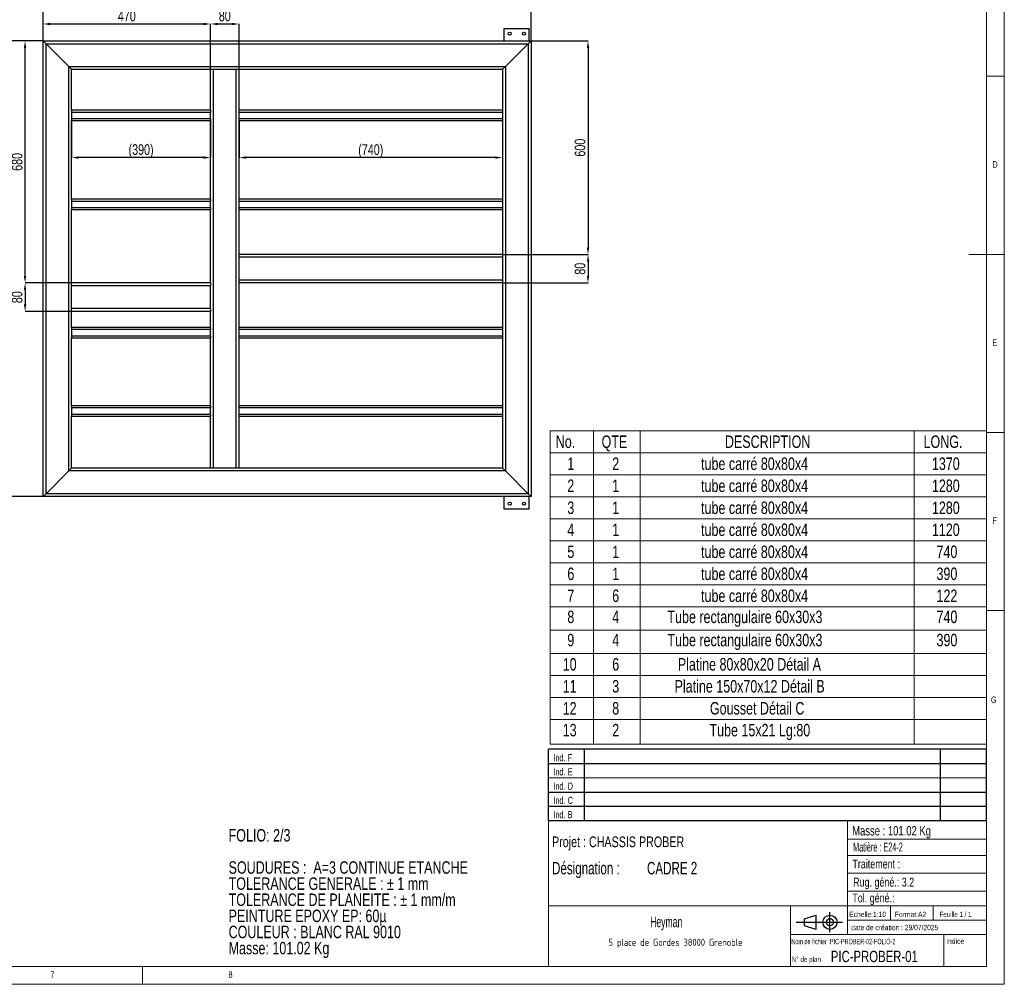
# Model space of a CAD drawing. Header units: millimetres. Extents: x 5 to 589, y 5 to 415.
# Tile 9 of 10: x 313 to 589, y 5 to 276. Entities that reach past the tile are written whole.
import ezdxf

# ---------------------------------------------------------------- set-up
doc = ezdxf.new("R2010")
doc.units = ezdxf.units.MM
doc.header["$PDSIZE"] = -1
for name, color, linetype in [('COTES', 1, 'Continuous'), ('NOTES', 6, 'Continuous'), ('TRAIT-FINS', 9, 'Continuous')]:
    doc.layers.add(name, color=color, linetype=linetype)
doc.layers.add('TRAIT-FORT', color=4, linetype='Continuous', lineweight=25)
doc.styles.add('SLDTEXTSTYLE0', font='TXT', dxfattribs={"width": 0.75})
doc.styles.add('SLDTEXTSTYLE1', font='TXT', dxfattribs={"width": 0.617423})
doc.styles.add('SLDTEXTSTYLE2', font='TXT', dxfattribs={"width": 0.7})
doc.styles.add('SLDTEXTSTYLE3', font='TXT', dxfattribs={"width": 0.535475})
doc.styles.add('SLDTEXTSTYLE4', font='ISOCP3', dxfattribs={"width": 0.96})
doc.styles.add('SLDTEXTSTYLE5', font='TXT', dxfattribs={"width": 0.605})
doc.styles.add('SLDTEXTSTYLE6', font='TXT', dxfattribs={"width": 0.692308})
doc.styles.add('SLDTEXTSTYLE7', font='TXT', dxfattribs={"width": 0.695728})
doc.dimstyles.new('SLDDIMSTYLE0', dxfattribs={"dimtxt": 3, "dimasz": 2, "dimexe": 0, "dimexo": 0.0625, "dimgap": 0.75, "dimtad": 1, "dimlfac": 10, "dimrnd": 1e-09, "dimzin": 12, "dimdsep": 46, "dimtxsty": 'SLDTEXTSTYLE0', "dimsah": 1, "dimcen": 0.09, "dimadec": 0, "dimazin": 3, "dimtfac": 1, "dimtofl": 0, "dimtmove": 0, "dimatfit": 3, "dimfxl": 1, "dimfrac": 2, "dimtolj": 1, "dimtzin": 12, "dimarcsym": 0})
doc.dimstyles.new('SLDDIMSTYLE1', dxfattribs={"dimtxt": 3, "dimasz": 2, "dimexe": 0, "dimexo": 0.0625, "dimgap": 0.75, "dimtad": 1, "dimlfac": 10, "dimrnd": 1e-09, "dimzin": 12, "dimdsep": 46, "dimtxsty": 'SLDTEXTSTYLE0', "dimsah": 1, "dimcen": 0.09, "dimadec": 0, "dimazin": 3, "dimtfac": 1, "dimtmove": 0, "dimatfit": 0, "dimfxl": 1, "dimfrac": 2, "dimtolj": 1, "dimtzin": 12, "dimarcsym": 0})

# ---------------------------------------------------------------- blocks, each defined once
blk = doc.blocks.new('Bloc11')
for p, q in [((123, 20), (0, 20)), ((0, 0), (0, 20)), ((10, 20), (10, 0)), ((110, 20), (110, 0)), ((123, 0), (123, 20)), ((0, 16), (123, 16)), ((0, 8), (123, 8)), ((0, 4), (123, 4)), ((0, 0), (123, 0))]:
    blk.add_line(p, q)
at = {"color": 7, "linetype": 'Continuous', "lineweight": 18}
blk.add_line((0, 12), (123, 12), dxfattribs=at)
at = {"color": 7}
for tag in ['AUTOATTR0', 'AUTOATTR1', 'AUTOATTR2', 'AUTOATTR3', 'AUTOATTR4', 'AUTOATTR5', 'AUTOATTR6', 'AUTOATTR7', 'AUTOATTR8', 'AUTOATTR9']:
    blk.add_attdef(tag, (0, 0), '', height=1, dxfattribs=at)
at = {"layer": 'NOTES', "color": 211, "char_height": 2, "attachment_point": 1, "style": 'SLDTEXTSTYLE0'}
for s, insert in [('Ind. F', (1.36, 18.66)), ('Ind. E', (1.36, 14.66)), ('Ind. D', (1.36, 10.66)), ('Ind. C', (1.36, 6.66)), ('Ind. B', (1.36, 2.66))]:
    blk.add_mtext(s, dxfattribs=dict(at, insert=insert))
blk = doc.blocks.new('Bloc12')
for p, q in [((9.48, 0), (9.48, 5.6)), ((0, 2.8), (12.98, 2.8)), ((2.32, 3.8), (5.55, 4.8)), ((2.32, 1.8), (2.32, 3.8)), ((5.55, 4.8), (5.55, 0.8)), ((5.55, 0.8), (2.32, 1.8))]:
    blk.add_line(p, q)
for radius in [2, 1]:
    blk.add_circle((9.48, 2.8), radius)
blk = doc.blocks.new('SW_NOTE_0')
at = {"layer": 'NOTES', "color": 0, "char_height": 3.5, "attachment_point": 1, "style": 'SLDTEXTSTYLE0'}
for s, insert in [('FOLIO: 2/3', (0, 4.51)), ('SOUDURES :  A=3 CONTINUE ETANCHE', (0, -4.54)), ('TOLERANCE GENERALE : ± 1 mm', (0, -9.07)), ('TOLERANCE DE PLANEITE : ± 1 mm/m', (0, -13.59)), ('PEINTURE EPOXY EP: 60µ', (0, -18.12)), ('COULEUR : BLANC RAL 9010', (0, -22.64)), ('Masse: 101.02 Kg', (0, -27.17))]:
    blk.add_mtext(s, dxfattribs=dict(at, insert=insert))
blk = doc.blocks.new('SW_NOTE_1')
at = {"layer": 'NOTES', "color": 0, "insert": (20.94, 2.58), "char_height": 2, "attachment_point": 2, "style": 'SLDTEXTSTYLE4'}
blk.add_mtext('5 place de Gordes 38000 Grenoble', dxfattribs=at)
blk = doc.blocks.new('SW_NOTE_2')
at = {"layer": 'NOTES', "color": 0, "char_height": 3.5, "attachment_point": 1, "style": 'SLDTEXTSTYLE7'}
for s, insert in [('Désignation :', (0, 4.51)), ('CADRE 2', (26.67, 4.51))]:
    blk.add_mtext(s, dxfattribs=dict(at, insert=insert))
blk = doc.blocks.new('SW_TABLEANNOTATION_0')
at = {"color": 0, "linetype": 'Continuous', "lineweight": 18}
for p, q in [((0, 0), (0, -88.01)), ((122.5, 0), (0, 0)), ((12.18, 0), (12.18, -6.18)), ((25.2, 0), (25.2, -6.18)), ((102.18, 0), (102.18, -6.18)), ((122.5, -88.01), (122.5, 0)), ((0, -6.18), (122.5, -6.18)), ((12.18, -6.18), (12.18, -88.01)), ((25.2, -6.18), (25.2, -88.01)), ((102.18, -6.18), (102.18, -88.01)), ((0, -12.36), (122.5, -12.36)), ((0, -18.54), (122.5, -18.54)), ((0, -24.73), (122.5, -24.73)), ((0, -30.91), (122.5, -30.91)), ((0, -37.09), (122.5, -37.09)), ((0, -43.27), (122.5, -43.27)), ((0, -49.45), (122.5, -49.45)), ((0, -55.98), (122.5, -55.98)), ((0, -62.5), (122.5, -62.5)), ((0, -68.69), (122.5, -68.69)), ((0, -74.87), (122.5, -74.87)), ((0, -81.05), (122.5, -81.05)), ((0, -88.01), (122.5, -88.01))]:
    blk.add_line(p, q, dxfattribs=at)
at = {"color": 0, "linetype": 'Continuous', "lineweight": 18, "char_height": 3.5, "attachment_point": 1, "style": 'SLDTEXTSTYLE0'}
for s, insert in [('No.', (1.54, -1.28)), ('QTE', (14.41, -1.28)), ('DESCRIPTION', (49.05, -1.28)), ('LONG.', (104.83, -1.28)), ('1', (4.79, -7.46)), ('2', (17.4, -7.46)), ('tube carré 80x80x4', (42.35, -7.46)), ('1370', (107.17, -7.46)), ('2', (4.79, -13.65)), ('1', (17.4, -13.65)), ('tube carré 80x80x4', (42.35, -13.65)), ('1280', (107.17, -13.65)), ('tube carré 80x80x4', (42.35, -19.83)), ('3', (4.79, -19.83)), ('1', (17.4, -19.83)), ('1280', (107.17, -19.83)), ('4', (4.79, -26.01)), ('1', (17.4, -26.01)), ('tube carré 80x80x4', (42.35, -26.01)), ('1120', (107.17, -26.01)), ('5', (4.79, -32.19)), ('1', (17.4, -32.19)), ('tube carré 80x80x4', (42.35, -32.19)), ('740', (108.46, -32.19)), ('6', (4.79, -38.37)), ('1', (17.4, -38.37)), ('tube carré 80x80x4', (42.35, -38.37)), ('390', (108.46, -38.37)), ('tube carré 80x80x4', (42.35, -44.55)), ('7', (4.79, -44.55)), ('6', (17.4, -44.55)), ('122', (108.46, -44.55)), ('8', (4.79, -50.47)), ('4', (17.4, -50.47)), ('Tube rectangulaire 60x30x3', (32.9, -50.47)), ('740', (108.46, -50.47)), ('9', (4.79, -56.99)), ('4', (17.4, -56.99)), ('Tube rectangulaire 60x30x3', (32.9, -56.99)), ('390', (108.46, -56.99)), ('Platine 80x80x20 Détail A', (35.82, -63.79)), ('10', (3.5, -63.79)), ('6', (17.4, -63.79)), ('11', (3.5, -69.97)), ('3', (17.4, -69.97)), ('Platine 150x70x12 Détail B', (34.91, -69.97)), ('12', (3.5, -76.15)), ('8', (17.4, -76.15)), ('Gousset Détail C', (44.83, -76.15)), ('13', (3.5, -82.28)), ('2', (17.4, -82.28)), ('Tube 15x21 Lg:80', (44.7, -82.28))]:
    blk.add_mtext(s, dxfattribs=dict(at, insert=insert))
blk = doc.blocks.new('_D_47')
at = {"layer": 'COTES', "color": 0, "lineweight": -2, "transparency": 16777216}
for p, q in [((319.1, 270.02), (319.1, 282.33)), ((321.1, 282.33), (454.1, 282.33)), ((456.1, 270.02), (456.1, 282.33))]:
    blk.add_line(p, q, dxfattribs=at)
at = {"layer": 'COTES', "color": 0, "transparency": 16777216}
for points in [[(321.1, 282.66), (321.1, 282), (319.1, 282.33)], [(454.1, 282.66), (454.1, 282), (456.1, 282.33)]]:
    blk.add_solid(points, dxfattribs=at)
at = {"layer": 'Defpoints', "color": 0, "transparency": 16777216}
for p in [(456.1, 282.33), (319.1, 269.96), (456.1, 269.96)]:
    blk.add_point(p, dxfattribs=at)
at = {"layer": 'COTES', "color": 0, "transparency": 16777216, "insert": (387.6, 286.08), "char_height": 3, "attachment_point": 2, "style": 'SLDTEXTSTYLE0'}
blk.add_mtext('\\A1;1370', dxfattribs=at)
blk = doc.blocks.new('_D_48')
at = {"layer": 'COTES', "color": 0, "lineweight": -2, "transparency": 16777216}
for p, q in [((319.04, 269.96), (309.1, 269.96)), ((309.1, 143.96), (309.1, 267.96)), ((319.04, 141.96), (309.1, 141.96))]:
    blk.add_line(p, q, dxfattribs=at)
at = {"layer": 'COTES', "color": 0, "transparency": 16777216}
for points in [[(308.77, 267.96), (309.44, 267.96), (309.1, 269.96)], [(308.77, 143.96), (309.44, 143.96), (309.1, 141.96)]]:
    blk.add_solid(points, dxfattribs=at)
at = {"layer": 'Defpoints', "color": 0, "transparency": 16777216}
for p in [(309.1, 269.96), (319.1, 269.96), (319.1, 141.96)]:
    blk.add_point(p, dxfattribs=at)
at = {"layer": 'COTES', "color": 0, "transparency": 16777216, "insert": (305.35, 205.96), "char_height": 3, "attachment_point": 2, "rotation": 90, "style": 'SLDTEXTSTYLE0'}
blk.add_mtext('\\A1;1280', dxfattribs=at)
blk = doc.blocks.new('_D_49')
at = {"layer": 'COTES', "color": 0, "lineweight": -2, "transparency": 16777216}
for p, q in [((319.04, 269.96), (314.03, 269.96)), ((314.03, 203.96), (314.03, 267.96)), ((327.04, 201.96), (314.03, 201.96))]:
    blk.add_line(p, q, dxfattribs=at)
at = {"layer": 'COTES', "color": 0, "transparency": 16777216}
for points in [[(313.69, 267.96), (314.36, 267.96), (314.03, 269.96)], [(313.69, 203.96), (314.36, 203.96), (314.03, 201.96)]]:
    blk.add_solid(points, dxfattribs=at)
at = {"layer": 'Defpoints', "color": 0, "transparency": 16777216}
for p in [(314.03, 269.96), (319.1, 269.96), (327.1, 201.96)]:
    blk.add_point(p, dxfattribs=at)
at = {"layer": 'COTES', "color": 0, "transparency": 16777216, "insert": (310.28, 235.96), "char_height": 3, "attachment_point": 2, "rotation": 90, "style": 'SLDTEXTSTYLE0'}
blk.add_mtext('\\A1;680', dxfattribs=at)
blk = doc.blocks.new('_D_50')
at = {"layer": 'COTES', "color": 0, "lineweight": -2, "transparency": 16777216}
for p, q in [((327.04, 201.96), (314.03, 201.96)), ((314.03, 199.96), (314.03, 195.96)), ((327.04, 193.96), (314.03, 193.96))]:
    blk.add_line(p, q, dxfattribs=at)
at = {"layer": 'COTES', "color": 0, "transparency": 16777216}
for points in [[(313.69, 199.96), (314.36, 199.96), (314.03, 201.96)], [(313.69, 195.96), (314.36, 195.96), (314.03, 193.96)]]:
    blk.add_solid(points, dxfattribs=at)
at = {"layer": 'Defpoints', "color": 0, "transparency": 16777216}
for p in [(327.1, 201.96), (314.03, 193.96), (327.1, 193.96)]:
    blk.add_point(p, dxfattribs=at)
at = {"layer": 'COTES', "color": 0, "transparency": 16777216, "insert": (310.28, 197.96), "char_height": 3, "attachment_point": 2, "rotation": 90, "style": 'SLDTEXTSTYLE0'}
blk.add_mtext('\\A1;80', dxfattribs=at)
blk = doc.blocks.new('_D_51')
at = {"layer": 'COTES', "color": 0, "lineweight": -2, "transparency": 16777216}
for p, q in [((456.17, 269.96), (472.1, 269.96)), ((472.1, 267.96), (472.1, 211.96)), ((448.17, 209.96), (472.1, 209.96))]:
    blk.add_line(p, q, dxfattribs=at)
at = {"layer": 'COTES', "color": 0, "transparency": 16777216}
for points in [[(471.77, 267.96), (472.44, 267.96), (472.1, 269.96)], [(471.77, 211.96), (472.44, 211.96), (472.1, 209.96)]]:
    blk.add_solid(points, dxfattribs=at)
at = {"layer": 'Defpoints', "color": 0, "transparency": 16777216}
for p in [(456.1, 269.96), (448.1, 209.96), (472.1, 209.96)]:
    blk.add_point(p, dxfattribs=at)
at = {"layer": 'COTES', "color": 0, "transparency": 16777216, "insert": (468.35, 239.96), "char_height": 3, "attachment_point": 2, "rotation": 90, "style": 'SLDTEXTSTYLE0'}
blk.add_mtext('\\A1;600', dxfattribs=at)
blk = doc.blocks.new('_D_52')
at = {"layer": 'COTES', "color": 0, "lineweight": -2, "transparency": 16777216}
for p, q in [((448.17, 209.96), (472.1, 209.96)), ((472.1, 207.96), (472.1, 203.96)), ((448.17, 201.96), (472.1, 201.96))]:
    blk.add_line(p, q, dxfattribs=at)
at = {"layer": 'COTES', "color": 0, "transparency": 16777216}
for points in [[(471.77, 207.96), (472.44, 207.96), (472.1, 209.96)], [(471.77, 203.96), (472.44, 203.96), (472.1, 201.96)]]:
    blk.add_solid(points, dxfattribs=at)
at = {"layer": 'Defpoints', "color": 0, "transparency": 16777216}
for p in [(448.1, 209.96), (448.1, 201.96), (472.1, 201.96)]:
    blk.add_point(p, dxfattribs=at)
at = {"layer": 'COTES', "color": 0, "transparency": 16777216, "insert": (468.35, 205.96), "char_height": 3, "attachment_point": 2, "rotation": 90, "style": 'SLDTEXTSTYLE0'}
blk.add_mtext('\\A1;80', dxfattribs=at)
blk = doc.blocks.new('_D_53')
at = {"layer": 'COTES', "color": 0, "lineweight": -2, "transparency": 16777216}
for p, q in [((374.1, 247.4), (374.1, 237.18)), ((448.1, 247.4), (448.1, 237.18)), ((446.1, 237.18), (376.1, 237.18))]:
    blk.add_line(p, q, dxfattribs=at)
at = {"layer": 'COTES', "color": 0, "transparency": 16777216}
for points in [[(376.1, 237.51), (376.1, 236.84), (374.1, 237.18)], [(446.1, 237.51), (446.1, 236.84), (448.1, 237.18)]]:
    blk.add_solid(points, dxfattribs=at)
at = {"layer": 'Defpoints', "color": 0, "transparency": 16777216}
for p in [(374.1, 247.46), (448.1, 247.46), (374.1, 237.18)]:
    blk.add_point(p, dxfattribs=at)
at = {"layer": 'COTES', "color": 0, "transparency": 16777216, "insert": (411.1, 240.93), "char_height": 3, "attachment_point": 2, "style": 'SLDTEXTSTYLE0'}
blk.add_mtext('\\A1;(740)', dxfattribs=at)
blk = doc.blocks.new('_D_54')
at = {"layer": 'COTES', "color": 0, "lineweight": -2, "transparency": 16777216}
for p, q in [((319.1, 270.02), (319.1, 274.69)), ((321.1, 274.69), (364.1, 274.69)), ((366.1, 262.02), (366.1, 274.69))]:
    blk.add_line(p, q, dxfattribs=at)
at = {"layer": 'COTES', "color": 0, "transparency": 16777216}
for points in [[(321.1, 275.02), (321.1, 274.35), (319.1, 274.69)], [(364.1, 275.02), (364.1, 274.35), (366.1, 274.69)]]:
    blk.add_solid(points, dxfattribs=at)
at = {"layer": 'Defpoints', "color": 0, "transparency": 16777216}
for p in [(366.1, 274.69), (319.1, 269.96), (366.1, 261.96)]:
    blk.add_point(p, dxfattribs=at)
at = {"layer": 'COTES', "color": 0, "transparency": 16777216, "insert": (342.6, 278.44), "char_height": 3, "attachment_point": 2, "style": 'SLDTEXTSTYLE0'}
blk.add_mtext('\\A1;470', dxfattribs=at)
blk = doc.blocks.new('_D_55')
at = {"layer": 'COTES', "color": 0, "lineweight": -2, "transparency": 16777216}
for p, q in [((366.1, 262.02), (366.1, 274.69)), ((368.1, 274.69), (372.1, 274.69)), ((374.1, 262.02), (374.1, 274.69))]:
    blk.add_line(p, q, dxfattribs=at)
at = {"layer": 'COTES', "color": 0, "transparency": 16777216}
for points in [[(368.1, 275.02), (368.1, 274.35), (366.1, 274.69)], [(372.1, 275.02), (372.1, 274.35), (374.1, 274.69)]]:
    blk.add_solid(points, dxfattribs=at)
at = {"layer": 'Defpoints', "color": 0, "transparency": 16777216}
for p in [(374.1, 274.69), (366.1, 261.96), (374.1, 261.96)]:
    blk.add_point(p, dxfattribs=at)
at = {"layer": 'COTES', "color": 0, "transparency": 16777216, "insert": (370.1, 278.44), "char_height": 3, "attachment_point": 2, "style": 'SLDTEXTSTYLE0'}
blk.add_mtext('\\A1;80', dxfattribs=at)
blk = doc.blocks.new('_D_56')
at = {"layer": 'COTES', "color": 0, "lineweight": -2, "transparency": 16777216}
for p, q in [((327.1, 247.4), (327.1, 237.18)), ((366.1, 247.4), (366.1, 237.18)), ((364.1, 237.18), (329.1, 237.18))]:
    blk.add_line(p, q, dxfattribs=at)
at = {"layer": 'COTES', "color": 0, "transparency": 16777216}
for points in [[(329.1, 237.51), (329.1, 236.84), (327.1, 237.18)], [(364.1, 237.51), (364.1, 236.84), (366.1, 237.18)]]:
    blk.add_solid(points, dxfattribs=at)
at = {"layer": 'Defpoints', "color": 0, "transparency": 16777216}
for p in [(327.1, 247.46), (366.1, 247.46), (327.1, 237.18)]:
    blk.add_point(p, dxfattribs=at)
at = {"layer": 'COTES', "color": 0, "transparency": 16777216, "insert": (346.6, 240.93), "char_height": 3, "attachment_point": 2, "style": 'SLDTEXTSTYLE0'}
blk.add_mtext('\\A1;(390)', dxfattribs=at)

msp = doc.modelspace()

# ---------------------------------------------------------------- linework, layer by layer
at = {"lineweight": 18}
for p, q in [((589, 5), (589, 415)), ((584, 10), (584, 410)), ((584, 260), (589, 260)), ((589, 210), (579, 210)), ((584, 160), (589, 160)), ((589, 110), (584, 110)), ((461, 51), (461, 10)), ((584, 51), (461, 51)), ((545, 51), (545, 19)), ((584, 51), (584, 10)), ((545, 45.7564), (584, 45.7564)), ((545, 41.1784), (584, 41.1784)), ((545, 36.2449), (584, 36.2449)), ((545, 31.1779), (584, 31.1779)), ((461, 27), (584, 27)), ((529, 27), (529, 10)), ((557, 27), (557, 23)), ((569, 27), (569, 23)), ((545, 23), (584, 23)), ((529, 19), (584, 19)), ((572, 19), (572, 10)), ((10, 10), (584, 10)), ((347, 5), (347, 10)), ((461, 10.0004), (584, 10)), ((5, 5), (589, 5))]:
    msp.add_line(p, q, dxfattribs=at)
at = {"layer": 'TRAIT-FINS'}
for p, q in [((319.9035, 142.7623), (319.9035, 269.1623)), ((319.9035, 269.1623), (455.3035, 269.1623)), ((455.3035, 269.1623), (455.3035, 142.7623)), ((326.3035, 149.1623), (326.3035, 262.7623)), ((326.3035, 262.7623), (448.9035, 262.7623)), ((448.9035, 262.7623), (448.9035, 149.1623)), ((366.9035, 149.9623), (366.9035, 261.9623)), ((373.3035, 149.9623), (373.3035, 261.9623)), ((366.1035, 249.8623), (327.1035, 249.8623)), ((448.1035, 249.8623), (374.1035, 249.8623)), ((366.1035, 248.0623), (327.1035, 248.0623)), ((448.1035, 248.0623), (374.1035, 248.0623)), ((366.1035, 224.8623), (327.1035, 224.8623)), ((448.1035, 224.8623), (374.1035, 224.8623)), ((366.1035, 223.0623), (327.1035, 223.0623)), ((448.1035, 223.0623), (374.1035, 223.0623)), ((448.1035, 209.1623), (374.1035, 209.1623)), ((448.1035, 202.7623), (374.1035, 202.7623)), ((366.1035, 201.1623), (327.1035, 201.1623)), ((366.1035, 194.7623), (327.1035, 194.7623)), ((366.1035, 188.8623), (327.1035, 188.8623)), ((448.1035, 188.8623), (374.1035, 188.8623)), ((366.1035, 187.0623), (327.1035, 187.0623)), ((448.1035, 187.0623), (374.1035, 187.0623)), ((366.1035, 166.8623), (327.1035, 166.8623)), ((448.1035, 166.8623), (374.1035, 166.8623)), ((366.1035, 165.0623), (327.1035, 165.0623)), ((448.1035, 165.0623), (374.1035, 165.0623)), ((448.9035, 149.1623), (326.3035, 149.1623)), ((455.3035, 142.7623), (319.9035, 142.7623))]:
    msp.add_line(p, q, dxfattribs=at)
at = {"layer": 'TRAIT-FORT', "lineweight": 25}
for p, q in [((448.6035, 269.9623), (448.6035, 273.4623)), ((448.6035, 273.4623), (455.6035, 273.4623)), ((455.6035, 269.9623), (455.6035, 273.4623)), ((319.1035, 141.9623), (319.1035, 269.9623)), ((319.1035, 269.9623), (319.9035, 269.1623)), ((319.1035, 269.9623), (456.1035, 269.9623)), ((319.9035, 269.1623), (319.1035, 269.9623)), ((319.9035, 269.1623), (326.3035, 262.7623)), ((448.9035, 262.7623), (455.3035, 269.1623)), ((455.3035, 269.1623), (456.1035, 269.9623)), ((456.1035, 269.9623), (455.3035, 269.1623)), ((456.1035, 269.9623), (456.1035, 141.9623)), ((326.3035, 262.7623), (327.1035, 261.9623)), ((327.1035, 261.9623), (326.3035, 262.7623)), ((448.1035, 261.9623), (448.9035, 262.7623)), ((448.9035, 262.7623), (448.1035, 261.9623)), ((327.1035, 250.4623), (327.1035, 261.9623)), ((327.1035, 261.9623), (366.1035, 261.9623)), ((366.1035, 250.4623), (366.1035, 261.9623)), ((366.1035, 261.9623), (366.9035, 261.9623)), ((366.9035, 261.9623), (373.3035, 261.9623)), ((373.3035, 261.9623), (374.1035, 261.9623)), ((374.1035, 250.4623), (374.1035, 261.9623)), ((374.1035, 261.9623), (448.1035, 261.9623)), ((448.1035, 261.9623), (448.1035, 250.4623)), ((327.1035, 250.4623), (327.1035, 249.8623)), ((366.1035, 250.4623), (327.1035, 250.4623)), ((327.1035, 249.8623), (327.1035, 248.0623)), ((366.1035, 250.4623), (366.1035, 249.8623)), ((366.1035, 248.0623), (366.1035, 249.8623)), ((448.1035, 250.4623), (374.1035, 250.4623)), ((374.1035, 249.8623), (374.1035, 250.4623)), ((374.1035, 248.0623), (374.1035, 249.8623)), ((448.1035, 250.4623), (448.1035, 249.8623)), ((448.1035, 249.8623), (448.1035, 248.0623)), ((327.1035, 248.0623), (327.1035, 247.4623)), ((327.1035, 225.4623), (327.1035, 247.4623)), ((366.1035, 247.4623), (327.1035, 247.4623)), ((366.1035, 248.0623), (366.1035, 247.4623)), ((366.1035, 225.4623), (366.1035, 247.4623)), ((374.1035, 247.4623), (374.1035, 248.0623)), ((374.1035, 225.4623), (374.1035, 247.4623)), ((448.1035, 247.4623), (374.1035, 247.4623)), ((448.1035, 248.0623), (448.1035, 247.4623)), ((448.1035, 247.4623), (448.1035, 225.4623)), ((327.1035, 225.4623), (327.1035, 224.8623)), ((366.1035, 225.4623), (327.1035, 225.4623)), ((327.1035, 224.8623), (327.1035, 223.0623)), ((366.1035, 225.4623), (366.1035, 224.8623)), ((366.1035, 223.0623), (366.1035, 224.8623)), ((448.1035, 225.4623), (374.1035, 225.4623)), ((374.1035, 224.8623), (374.1035, 225.4623)), ((374.1035, 223.0623), (374.1035, 224.8623)), ((448.1035, 225.4623), (448.1035, 224.8623)), ((448.1035, 224.8623), (448.1035, 223.0623)), ((327.1035, 223.0623), (327.1035, 222.4623)), ((327.1035, 201.9623), (327.1035, 222.4623)), ((366.1035, 222.4623), (327.1035, 222.4623)), ((366.1035, 223.0623), (366.1035, 222.4623)), ((366.1035, 201.9623), (366.1035, 222.4623)), ((374.1035, 222.4623), (374.1035, 223.0623)), ((374.1035, 209.9623), (374.1035, 222.4623)), ((448.1035, 222.4623), (374.1035, 222.4623)), ((448.1035, 223.0623), (448.1035, 222.4623)), ((448.1035, 222.4623), (448.1035, 209.9623)), ((448.1035, 209.9623), (374.1035, 209.9623)), ((374.1035, 209.1623), (374.1035, 209.9623)), ((374.1035, 202.7623), (374.1035, 209.1623)), ((448.1035, 209.9623), (448.1035, 209.1623)), ((448.1035, 209.1623), (448.1035, 202.7623)), ((327.1035, 201.1623), (327.1035, 201.9623)), ((366.1035, 201.9623), (327.1035, 201.9623)), ((366.1035, 201.9623), (366.1035, 201.1623)), ((374.1035, 201.9623), (374.1035, 202.7623)), ((448.1035, 201.9623), (374.1035, 201.9623)), ((374.1035, 189.4623), (374.1035, 201.9623)), ((448.1035, 202.7623), (448.1035, 201.9623)), ((448.1035, 201.9623), (448.1035, 189.4623)), ((327.1035, 194.7623), (327.1035, 201.1623)), ((366.1035, 194.7623), (366.1035, 201.1623)), ((327.1035, 193.9623), (327.1035, 194.7623)), ((366.1035, 193.9623), (327.1035, 193.9623)), ((327.1035, 189.4623), (327.1035, 193.9623)), ((366.1035, 194.7623), (366.1035, 193.9623)), ((366.1035, 189.4623), (366.1035, 193.9623)), ((366.1035, 189.4623), (327.1035, 189.4623)), ((327.1035, 189.4623), (327.1035, 188.8623)), ((327.1035, 188.8623), (327.1035, 187.0623)), ((366.1035, 189.4623), (366.1035, 188.8623)), ((366.1035, 187.0623), (366.1035, 188.8623)), ((448.1035, 189.4623), (374.1035, 189.4623)), ((374.1035, 188.8623), (374.1035, 189.4623)), ((374.1035, 187.0623), (374.1035, 188.8623)), ((448.1035, 189.4623), (448.1035, 188.8623)), ((448.1035, 188.8623), (448.1035, 187.0623)), ((327.1035, 187.0623), (327.1035, 186.4623)), ((327.1035, 167.4623), (327.1035, 186.4623)), ((366.1035, 186.4623), (327.1035, 186.4623)), ((366.1035, 187.0623), (366.1035, 186.4623)), ((366.1035, 167.4623), (366.1035, 186.4623)), ((374.1035, 186.4623), (374.1035, 187.0623)), ((374.1035, 167.4623), (374.1035, 186.4623)), ((448.1035, 186.4623), (374.1035, 186.4623)), ((448.1035, 187.0623), (448.1035, 186.4623)), ((448.1035, 186.4623), (448.1035, 167.4623)), ((366.1035, 167.4623), (327.1035, 167.4623)), ((327.1035, 167.4623), (327.1035, 166.8623)), ((327.1035, 166.8623), (327.1035, 165.0623)), ((366.1035, 167.4623), (366.1035, 166.8623)), ((366.1035, 165.0623), (366.1035, 166.8623)), ((448.1035, 167.4623), (374.1035, 167.4623)), ((374.1035, 166.8623), (374.1035, 167.4623)), ((374.1035, 165.0623), (374.1035, 166.8623)), ((448.1035, 167.4623), (448.1035, 166.8623)), ((448.1035, 166.8623), (448.1035, 165.0623)), ((327.1035, 165.0623), (327.1035, 164.4623)), ((327.1035, 149.9623), (327.1035, 164.4623)), ((366.1035, 164.4623), (327.1035, 164.4623)), ((366.1035, 165.0623), (366.1035, 164.4623)), ((366.1035, 149.9623), (366.1035, 164.4623)), ((374.1035, 164.4623), (374.1035, 165.0623)), ((374.1035, 149.9623), (374.1035, 164.4623)), ((448.1035, 164.4623), (374.1035, 164.4623)), ((448.1035, 165.0623), (448.1035, 164.4623)), ((448.1035, 164.4623), (448.1035, 149.9623)), ((326.3035, 149.1623), (327.1035, 149.9623)), ((327.1035, 149.9623), (326.3035, 149.1623)), ((366.1035, 149.9623), (327.1035, 149.9623)), ((366.9035, 149.9623), (366.1035, 149.9623)), ((373.3035, 149.9623), (366.9035, 149.9623)), ((374.1035, 149.9623), (373.3035, 149.9623)), ((448.1035, 149.9623), (374.1035, 149.9623)), ((448.1035, 149.9623), (448.9035, 149.1623)), ((448.9035, 149.1623), (448.1035, 149.9623)), ((319.9035, 142.7623), (326.3035, 149.1623)), ((448.9035, 149.1623), (455.3035, 142.7623)), ((319.1035, 141.9623), (319.9035, 142.7623)), ((319.9035, 142.7623), (319.1035, 141.9623)), ((456.1035, 141.9623), (319.1035, 141.9623)), ((448.6035, 138.4623), (448.6035, 141.9623)), ((455.3035, 142.7623), (456.1035, 141.9623)), ((456.1035, 141.9623), (455.3035, 142.7623)), ((455.6035, 138.4623), (455.6035, 141.9623)), ((455.6035, 138.4623), (448.6035, 138.4623))]:
    msp.add_line(p, q, dxfattribs=at)
for centre in [(450.1035, 271.9623), (454.1035, 271.9623), (450.1035, 139.9623), (454.1035, 139.9623)]:
    msp.add_circle(centre, 0.425, dxfattribs=at)

# ---------------------------------------------------------------- block references
at = {"lineweight": 18}
msp.add_blockref('SW_TABLEANNOTATION_0', (461.5039, 160.4115), dxfattribs=at)
for name, p in [('Bloc11', (460.9936, 50.9899)), ('Bloc11', (460.9936, 50.9899)), ('Bloc12', (530.5599, 19.6343)), ('Bloc12', (530.5599, 19.6343))]:
    msp.add_blockref(name, p)
at = {"layer": 'NOTES'}
for name, p in [('SW_NOTE_0', (371.1828, 44.0941)), ('SW_NOTE_2', (462.0006, 34.8629)), ('SW_NOTE_1', (475.7385, 15.2133))]:
    msp.add_blockref(name, p, dxfattribs=at)

# ---------------------------------------------------------------- texts
for s, insert, char_height, attachment_point, style in [('D', (585.6667, 236.168), 1.8521, 1, 'SLDTEXTSTYLE0'), ('E', (585.6667, 186.168), 1.8521, 1, 'SLDTEXTSTYLE0'), ('F', (585.6667, 136.168), 1.8521, 1, 'SLDTEXTSTYLE0'), ('G', (585.2516, 85.8233), 1.8521, 1, 'SLDTEXTSTYLE0'), ('Masse : 101.02 Kg', (546.2807, 49.4433), 2.645833, 1, 'SLDTEXTSTYLE0'), ('Projet : CHASSIS PROBER', (462.0006, 46.5148), 3, 1, 'SLDTEXTSTYLE0'), ('Matière : E24-2', (546.5332, 44.7993), 2.5, 1, 'SLDTEXTSTYLE3'), ('Traitement :', (546.3427, 40.0456), 2.5, 1, 'SLDTEXTSTYLE0'), ('Rug. géné.: 3.2', (546.5514, 34.9449), 2.5, 1, 'SLDTEXTSTYLE0'), ('Tol. géné.:', (546.3236, 30.4993), 2.5, 1, 'SLDTEXTSTYLE0'), ('Echelle:1:10', (545.4535, 25.4047), 1.5, 1, 'SLDTEXTSTYLE0'), ('Format:A2', (558.2893, 25.3802), 1.5, 1, 'SLDTEXTSTYLE0'), ('Feuille 1 / 1', (570.8064, 25.384), 1.5, 1, 'SLDTEXTSTYLE6'), ('Heyman', (494.0627, 24.0268), 3, 2, 'SLDTEXTSTYLE5'), ('date de création : 29/07/2025', (546.009, 21.6948), 1.5, 1, 'SLDTEXTSTYLE0'), ('Nom de fichier :PIC-PROBER-02-FOLIO-2', (529.1807, 17.7674), 1.5, 1, 'SLDTEXTSTYLE1'), ('Indice', (572.6927, 17.8602), 1.5, 1, 'SLDTEXTSTYLE0'), ('PIC-PROBER-01', (540.2923, 14.406), 3.175, 1, 'SLDTEXTSTYLE0'), ('N° de plan', (529.3024, 12.765), 1.5, 1, 'SLDTEXTSTYLE2'), ('7', (321.1667, 8.668), 1.8521, 1, 'SLDTEXTSTYLE0'), ('8', (371.1667, 8.668), 1.8521, 1, 'SLDTEXTSTYLE0')]:
    msp.add_mtext(s, dxfattribs=dict(at, insert=insert, char_height=char_height, attachment_point=attachment_point, style=style))

# ---------------------------------------------------------------- dimensions: what is measured, and where the dimension line sits
at = {"layer": 'COTES'}
for base, p1, p2, dimstyle, picture, middle in [((456.1035, 282.3291), (319.1035, 269.9623), (456.1035, 269.9623), 'SLDDIMSTYLE0', '_D_47', (387.6035, 282.3291)), ((366.1035, 274.6879), (319.1035, 269.9623), (366.1035, 261.9623), 'SLDDIMSTYLE0', '_D_54', (342.6035, 274.6879)), ((374.1035, 274.6879), (366.1035, 261.9623), (374.1035, 261.9623), 'SLDDIMSTYLE1', '_D_55', (370.1035, 274.6879))]:
    dim = msp.add_linear_dim(base=base, p1=p1, p2=p2, dimstyle=dimstyle, dxfattribs=at)
    dim.commit()
    dim.dimension.update_dxf_attribs({"geometry": picture, "text_midpoint": middle, "dimtype": 160})
for base, p1, p2, dimstyle, picture, middle in [((309.1035, 269.9623), (319.1035, 141.9623), (319.1035, 269.9623), 'SLDDIMSTYLE0', '_D_48', (309.1035, 205.9623)), ((314.0282, 269.9623), (327.1035, 201.9623), (319.1035, 269.9623), 'SLDDIMSTYLE0', '_D_49', (314.0282, 235.9623)), ((472.1035, 209.9623), (456.1035, 269.9623), (448.1035, 209.9623), 'SLDDIMSTYLE0', '_D_51', (472.1035, 239.9623)), ((472.1035, 201.9623), (448.1035, 209.9623), (448.1035, 201.9623), 'SLDDIMSTYLE1', '_D_52', (472.1035, 205.9623)), ((314.0282, 193.9623), (327.1035, 201.9623), (327.1035, 193.9623), 'SLDDIMSTYLE1', '_D_50', (314.0282, 197.9623))]:
    dim = msp.add_linear_dim(base=base, p1=p1, p2=p2, angle=90, dimstyle=dimstyle, dxfattribs=at)
    dim.commit()
    dim.dimension.update_dxf_attribs({"geometry": picture, "text_midpoint": middle, "dimtype": 160})
for base, p1, p2, picture, middle in [((327.1035, 237.1768), (366.1035, 247.4623), (327.1035, 247.4623), '_D_56', (346.6035, 237.1768)), ((374.1035, 237.1768), (448.1035, 247.4623), (374.1035, 247.4623), '_D_53', (411.1035, 237.1768))]:
    dim = msp.add_linear_dim(base=base, p1=p1, p2=p2, text='(<>)', dimstyle='SLDDIMSTYLE0', dxfattribs=at)
    dim.commit()
    dim.dimension.update_dxf_attribs({"geometry": picture, "text_midpoint": middle, "dimtype": 160})

doc.saveas('drawing.dxf')
